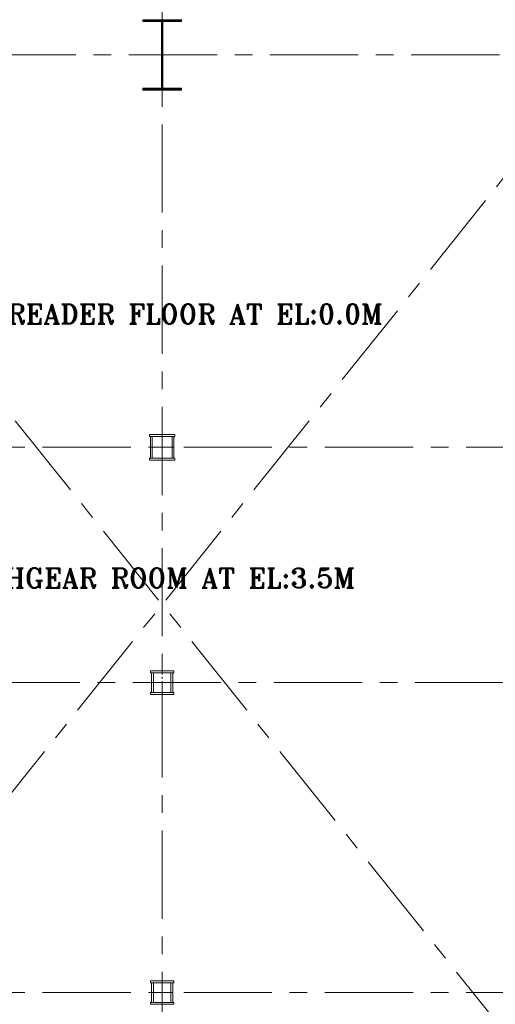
# Model space of a CAD drawing. Header units: inches. Extents: x 0 to 1545919, y 0 to 23143738.
# Tile 141 of 197: x 173155 to 185287, y 144937 to 170037. Entities that reach past the tile are written whole.
import ezdxf

# ---------------------------------------------------------------- set-up
doc = ezdxf.new("R2010")
doc.units = ezdxf.units.IN
doc.header["$LTSCALE"] = 1800
doc.header["$MEASUREMENT"] = 0
doc.linetypes.add('CENTER', pattern=[2, 1.25, -0.25, 0.25, -0.25])
doc.linetypes.add('CENTER2', pattern=[1.125, 0.75, -0.125, 0.125, -0.125])
doc.layers.get('0').update_dxf_attribs({"color": 253, "lineweight": 5})
for name, color, linetype, lineweight in [('AUX COL', 1, 'Continuous', 18), ('CEN', 8, 'CENTER', 18), ('COL', 1, 'Continuous', 18), ('GRID', 251, 'CENTER', 18), ('TEXT', 3, 'Continuous', 18)]:
    doc.layers.add(name, color=color, linetype=linetype, lineweight=lineweight)
doc.styles.add('ROMANT', font='romant')

# ---------------------------------------------------------------- blocks, each defined once
blk = doc.blocks.new('AUX COLUMNS')
at = {"color": 2, "linetype": 'CENTER2', "ltscale": 0.25}
for p, q in [((-217538, 65590), (-217538, 66240)), ((-217238, 65915), (-217838, 65915)), ((-217538, 59615), (-217538, 60215)), ((-217263, 59915), (-217813, 59915)), ((-217538, 51715), (-217538, 52315)), ((-217263, 52015), (-217813, 52015))]:
    blk.add_line(p, q, dxfattribs=at)
at = {"layer": 'AUX COL'}
for p, q in [((-217838, 65640), (-217838, 66190)), ((-217793, 65640), (-217793, 66190)), ((-217283, 65640), (-217283, 66190)), ((-217238, 65640), (-217238, 66190)), ((-217813, 60165), (-217813, 59665)), ((-217763, 60165), (-217763, 59665)), ((-217313, 60165), (-217313, 59665)), ((-217263, 60165), (-217263, 59665)), ((-217813, 52265), (-217813, 51765)), ((-217763, 52265), (-217763, 51765)), ((-217313, 52265), (-217313, 51765)), ((-217263, 52265), (-217263, 51765))]:
    blk.add_line(p, q, dxfattribs=at)
for points in [[(-217863, 66240), (-217213, 66240), (-217213, 66190), (-217863, 66190)], [(-217863, 65640), (-217213, 65640), (-217213, 65590), (-217863, 65590)], [(-217838, 60215), (-217238, 60215), (-217238, 60165), (-217838, 60165)], [(-217838, 59665), (-217238, 59665), (-217238, 59615), (-217838, 59615)], [(-217838, 52315), (-217238, 52315), (-217238, 52265), (-217838, 52265)], [(-217838, 51765), (-217238, 51765), (-217238, 51715), (-217838, 51715)]]:
    blk.add_lwpolyline(points, close=True, dxfattribs=at)
at = {"layer": 'GRID'}
for p, q in [((-171538, 65915), (-242038, 65915)), ((-136838, 59915), (-243038, 59915)), ((-171538, 52015), (-242038, 52015))]:
    blk.add_line(p, q, dxfattribs=at)
blk = doc.blocks.new('B-ROW COLUMN')
at = {"layer": 'COL'}
h = blk.add_hatch(dxfattribs=at)
h.set_pattern_fill('ANSI31', color=256, scale=200, style=0)
h.set_pattern_definition([(45, (155648.048, 63141.767), (-17.67767, 17.67767), [])])
h.paths.add_polyline_path([(171095, 85178), (172085, 85178), (172085, 85128), (171095, 85128)])
h.paths.add_polyline_path([(171574, 86878), (171606, 86878), (171606, 85178), (171574, 85178)])
h.paths.add_polyline_path([(171095, 86928), (172085, 86928), (172085, 86878), (171095, 86878)])
blk.add_line((171590, 85128), (171590, 86928))
at = {"layer": 'CEN'}
for p, q in [((171590, 85128), (171590, 86928)), ((171399, 86028), (171782, 86028))]:
    blk.add_line(p, q, dxfattribs=at)
at = {"layer": 'COL'}
for points in [[(171095, 86928), (172085, 86928), (172085, 86878), (171095, 86878)], [(171574, 86878), (171606, 86878), (171606, 85178), (171574, 85178)], [(171095, 85178), (172085, 85178), (172085, 85128), (171095, 85128)]]:
    blk.add_lwpolyline(points, close=True, dxfattribs=at)

msp = doc.modelspace()

# ---------------------------------------------------------------- linework, layer by layer
at = {"layer": 'CEN'}
for p, q in [((166290.003, 168237.047), (187175.003, 142167.047)), ((187290.003, 168237.047), (166405.003, 142167.047))]:
    msp.add_line(p, q, dxfattribs=at)
at = {"layer": 'GRID'}
for p, q in [((176790.003, 121918.052), (176790.003, 226871.541)), ((282590.003, 169137.047), (147490.003, 169137.047))]:
    msp.add_line(p, q, dxfattribs=at)

# ---------------------------------------------------------------- block references
msp.add_blockref('B-ROW COLUMN', (5199.777, 83109.421))
at = {"layer": 'AUX COL'}
msp.add_blockref('AUX COLUMNS', (394327.812, 93222.023), dxfattribs=at)

# ---------------------------------------------------------------- texts
at = {"layer": 'TEXT', "color": 3, "style": 'ROMANT'}
for s, p in [('CABLE SPREADER FLOOR AT EL:0.0M', (169410.192, 162286.777)), ('HT SWITCHGEAR ROOM AT EL:3.5M', (169410.192, 155553.212))]:
    msp.add_text(s, height=500, dxfattribs=at).set_placement(p)

doc.saveas('drawing.dxf')
